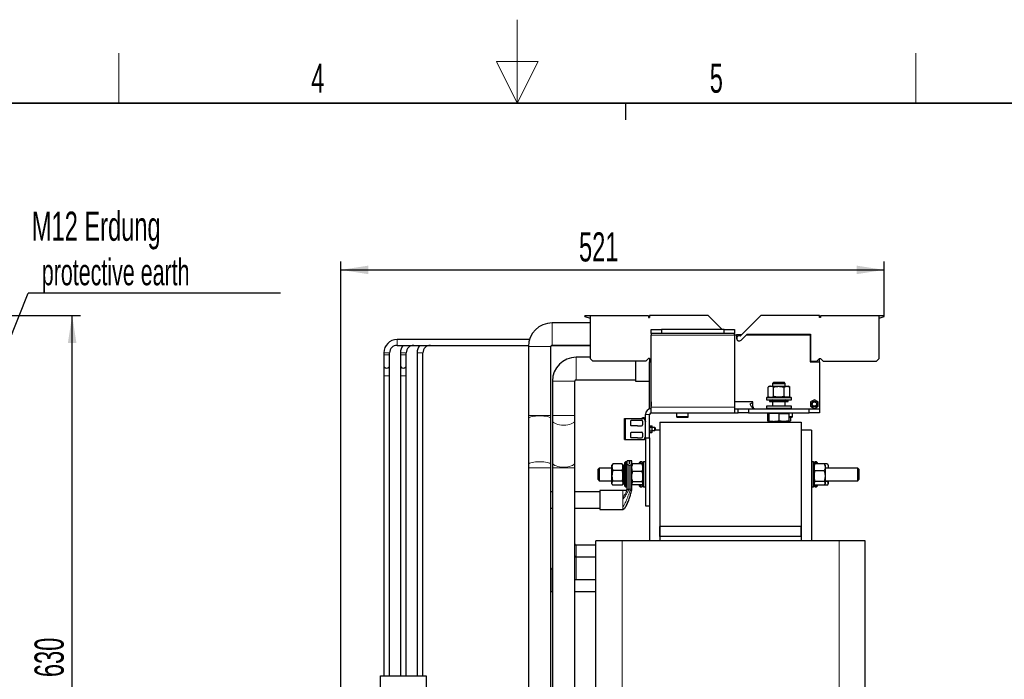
# Model space of a CAD drawing. Header units: millimetres. Extents: x 5 to 418, y 2 to 292.
# Tile 42 of 43: x 157 to 275, y 213 to 292. Entities that reach past the tile are written whole.
import ezdxf

# ---------------------------------------------------------------- set-up
doc = ezdxf.new("R2010")
doc.units = ezdxf.units.MM
doc.layers.add('SLD-0', color=7, linetype='Continuous')
doc.styles.add('SLDTEXTSTYLE0', font='TXT', dxfattribs={"width": 0.605})
doc.dimstyles.new('SLDDIMSTYLE0', dxfattribs={"dimtxt": 3.5, "dimasz": 3.302, "dimexe": 0, "dimexo": 0.0625, "dimgap": 0.875, "dimtad": 1, "dimlfac": 8, "dimrnd": 1e-09, "dimzin": 12, "dimdsep": 46, "dimtxsty": 'SLDTEXTSTYLE0', "dimsah": 1, "dimcen": 0.09, "dimadec": 0, "dimazin": 3, "dimtfac": 1, "dimtofl": 0, "dimtmove": 0, "dimatfit": 3, "dimfxl": 1, "dimfrac": 2, "dimtolj": 1, "dimtzin": 12, "dimarcsym": 0})
doc.dimstyles.new('SLDDIMSTYLE1', dxfattribs={"dimtxt": 3.5, "dimasz": 3.302, "dimexe": 0, "dimexo": 0.0625, "dimgap": 0.875, "dimtad": 1, "dimdec": 0, "dimlfac": 8, "dimrnd": 1e-09, "dimzin": 12, "dimdsep": 46, "dimtxsty": 'SLDTEXTSTYLE0', "dimsah": 1, "dimcen": 0.09, "dimadec": 0, "dimazin": 3, "dimtfac": 1, "dimtofl": 0, "dimtmove": 0, "dimatfit": 3, "dimfxl": 1, "dimfrac": 2, "dimtolj": 1, "dimtzin": 12, "dimarcsym": 0})
doc.dimstyles.new('SLDDIMSTYLE2', dxfattribs={"dimtxt": 0.18, "dimasz": 3.302, "dimexe": 0, "dimexo": 0.0625, "dimgap": 0, "dimtad": 0, "dimtih": 1, "dimtoh": 1, "dimdec": 0, "dimrnd": 1e-09, "dimzin": 0, "dimdsep": 46, "dimtxsty": 'Standard', "dimsah": 1, "dimcen": 0.09, "dimadec": 0, "dimazin": 0, "dimtfac": 3.302, "dimtdec": 0, "dimtofl": 0, "dimtmove": 0, "dimatfit": 3, "dimfxl": 1, "dimfrac": 2, "dimtolj": 1, "dimtzin": 0, "dimarcsym": 0})

# ---------------------------------------------------------------- blocks, each defined once
blk = doc.blocks.new('_D_2')
at = {"layer": 'SLD-0', "color": 7}
for p, q in [((150.93, 257.06), (164.66, 257.06)), ((163.66, 178.37), (163.66, 257.06)), ((151.01, 178.37), (164.66, 178.37))]:
    blk.add_line(p, q, dxfattribs=at)
for points in [[(163.66, 257.06), (163.15, 253.75), (164.17, 253.75)], [(163.66, 178.37), (164.17, 181.67), (163.15, 181.67)]]:
    blk.add_solid(points, dxfattribs=at)
at = {"layer": 'SLD-0', "color": 7, "insert": (159.15, 213.7), "char_height": 3.5, "attachment_point": 1, "rotation": 90, "style": 'SLDTEXTSTYLE0'}
blk.add_mtext('630', dxfattribs=at)
blk = doc.blocks.new('SW_NOTE_0_1')
at = {"layer": 'SLD-0', "color": 0}
blk.add_line((30.24, 0), (0, 0), dxfattribs=at)
at = {"layer": 'SLD-0', "color": 0, "attachment_point": 1, "style": 'SLDTEXTSTYLE0'}
for s, insert, char_height in [('M12 Erdung', (0.46, 9.78), 3.5), ('protective earth', (1.65, 4.12), 3.175)]:
    blk.add_mtext(s, dxfattribs=dict(at, insert=insert, char_height=char_height))
blk = doc.blocks.new('_D_5')
at = {"layer": 'SLD-0', "color": 7}
for p, q in [((195.85, 188.99), (195.85, 263.51)), ((260.98, 256.99), (260.98, 263.51)), ((195.85, 262.51), (260.98, 262.51))]:
    blk.add_line(p, q, dxfattribs=at)
for points in [[(195.85, 262.51), (199.15, 262), (199.15, 263.02)], [(260.98, 262.51), (257.67, 263.02), (257.67, 262)]]:
    blk.add_solid(points, dxfattribs=at)
at = {"layer": 'SLD-0', "color": 7, "insert": (224.4, 267.02), "char_height": 3.5, "attachment_point": 1, "style": 'SLDTEXTSTYLE0'}
blk.add_mtext('521', dxfattribs=at)

msp = doc.modelspace()

# ---------------------------------------------------------------- linework, layer by layer
at = {"color": 7, "linetype": 'Continuous', "lineweight": 25}
for p, q in [((225.7258, 256.1594), (221.182, 256.1594)), ((225.1008, 256.905), (225.1008, 256.9876)), ((225.7258, 256.9876), (225.1008, 256.9876)), ((225.1008, 256.905), (225.7258, 256.7376)), ((225.7258, 256.9938), (225.7258, 251.8813)), ((232.7258, 256.9938), (225.7258, 256.9938)), ((232.7258, 256.9938), (232.7258, 256.8063)), ((232.7258, 256.8063), (232.8508, 256.8063)), ((232.8508, 257.0563), (232.8508, 256.8063)), ((239.876, 257.0563), (232.8508, 257.0563)), ((241.5667, 255.3657), (239.876, 257.0563)), ((246.2005, 257.0563), (243.7965, 254.6523)), ((253.2258, 257.0563), (246.2005, 257.0563)), ((253.2258, 256.8063), (253.2258, 257.0563)), ((253.3508, 256.8063), (253.2258, 256.8063)), ((253.3508, 256.9938), (253.3508, 256.8063)), ((260.3508, 256.9938), (253.3508, 256.9938)), ((260.3508, 251.8813), (260.3508, 256.9938)), ((260.9758, 256.9876), (260.3508, 256.9876)), ((260.3508, 256.7376), (260.9758, 256.905)), ((260.9758, 256.905), (260.9758, 256.9876)), ((233.0383, 254.8657), (233.0383, 255.3657)), ((233.0383, 255.3657), (234.2883, 255.3657)), ((234.2883, 254.8657), (233.0383, 254.8657)), ((233.0383, 254.8657), (233.0383, 254.6782)), ((234.2883, 255.3657), (234.2883, 254.8657)), ((241.7883, 255.3657), (234.2883, 255.3657)), ((241.7883, 254.8657), (234.2883, 254.8657)), ((241.7883, 254.8657), (241.7883, 255.3657)), ((241.7883, 255.3657), (243.0383, 255.3657)), ((243.0383, 254.8657), (241.7883, 254.8657)), ((243.0383, 255.3657), (243.0383, 254.8657)), ((243.0383, 254.6782), (243.0383, 254.8657)), ((218.4683, 254.1657), (202.6008, 254.1657)), ((233.0383, 246.0532), (233.0383, 254.6782)), ((243.0383, 254.7407), (243.2883, 254.7407)), ((243.0383, 254.6782), (243.0383, 246.0532)), ((243.2883, 254.7407), (243.2883, 254.3063)), ((243.8849, 254.7407), (243.2883, 254.7407)), ((243.7081, 254.6157), (243.6008, 254.6157)), ((243.8195, 254.0875), (244.5383, 254.8063)), ((243.8217, 254.0853), (244.4771, 254.7407)), ((244.1633, 254.4313), (244.1633, 254.4269)), ((244.4771, 254.7407), (252.082, 254.7407)), ((244.5383, 254.8063), (252.1508, 254.8063)), ((246.0383, 254.8063), (246.0383, 254.7407)), ((248.0383, 254.7407), (248.0383, 254.8063)), ((252.082, 254.7407), (252.082, 251.5032)), ((252.0883, 254.7407), (252.082, 254.7407)), ((252.0883, 254.7407), (252.1508, 254.6782)), ((252.1508, 254.8063), (252.1508, 251.5688)), ((201.0008, 252.5657), (201.0008, 252.3282)), ((201.7008, 252.3282), (201.7008, 252.5657)), ((202.6008, 253.4657), (218.3422, 253.4657)), ((203.0008, 252.5657), (203.0008, 252.3282)), ((203.7008, 252.3282), (203.7008, 252.5657)), ((205.0008, 252.5657), (205.0008, 213.8657)), ((205.7008, 213.8657), (205.7008, 252.5657)), ((218.3383, 253.3157), (218.3383, 245.0532)), ((221.0258, 245.0532), (221.0258, 253.3157)), ((221.1383, 253.4657), (225.7258, 253.4657)), ((221.182, 253.4719), (225.7258, 253.4719)), ((201.0008, 252.3282), (201.0008, 251.0782)), ((201.7008, 251.0782), (201.7008, 252.3282)), ((203.0008, 252.3282), (203.0008, 251.0782)), ((203.7008, 251.0782), (203.7008, 252.3282)), ((225.7258, 252.0344), (224.057, 252.0344)), ((226.0383, 251.5688), (225.7258, 251.8813)), ((232.4133, 251.5688), (226.0383, 251.5688)), ((231.1633, 251.5688), (231.1633, 250.6907)), ((232.7258, 251.8813), (232.4133, 251.5688)), ((232.8508, 251.8813), (232.7258, 251.8813)), ((233.0383, 251.6938), (232.8508, 251.8813)), ((232.8508, 251.8813), (232.8508, 251.5032)), ((232.8508, 245.8657), (232.8508, 251.5032)), ((232.8508, 251.5032), (233.0383, 251.5032)), ((252.082, 251.5032), (253.2258, 251.5032)), ((252.1508, 251.5688), (252.9133, 251.5688)), ((252.9133, 251.5688), (253.2258, 251.8813)), ((253.2258, 251.8813), (253.3508, 251.8813)), ((253.2258, 251.5032), (253.2258, 251.8813)), ((253.2258, 251.5032), (253.2258, 245.8657)), ((253.3508, 251.8813), (253.6633, 251.5688)), ((253.6633, 251.5688), (260.0383, 251.5688)), ((260.0383, 251.5688), (260.3508, 251.8813)), ((201.0008, 251.0782), (201.0008, 249.8282)), ((201.7008, 249.8282), (201.7008, 251.0782)), ((203.0008, 251.0782), (203.0008, 249.8282)), ((203.7008, 249.8282), (203.7008, 251.0782)), ((231.1633, 250.6907), (231.1633, 249.1907)), ((201.0008, 249.8282), (201.0008, 213.8657)), ((201.7008, 213.8657), (201.7008, 249.8282)), ((203.0008, 249.8282), (203.0008, 213.8657)), ((203.7008, 213.8657), (203.7008, 249.8282)), ((221.2133, 249.1907), (221.2133, 245.0532)), ((223.9008, 245.0532), (223.9008, 249.1907)), ((224.057, 249.3469), (231.1633, 249.3469)), ((231.1633, 249.1907), (232.8508, 249.1907)), ((247.735, 249.0407), (247.6008, 248.9065)), ((247.735, 249.0407), (248.8841, 249.0407)), ((248.8841, 249.0407), (248.9666, 249.0407)), ((249.1008, 248.9065), (248.9666, 249.0407)), ((247.2258, 248.5532), (247.0517, 248.4527)), ((247.0517, 247.3412), (247.0517, 248.4527)), ((247.2258, 248.5532), (247.3765, 248.5532)), ((247.3765, 248.5532), (248.3508, 248.5532)), ((247.6008, 248.9065), (247.6008, 248.5532)), ((247.6008, 248.9065), (249.0003, 248.9065)), ((247.7013, 247.3412), (247.7013, 248.4527)), ((248.3508, 248.5532), (249.3251, 248.5532)), ((249.0003, 248.9065), (249.1008, 248.9065)), ((249.0003, 247.3412), (249.0003, 248.4527)), ((249.1008, 248.5532), (249.1008, 248.9065)), ((249.3251, 248.5532), (249.4758, 248.5532)), ((249.6498, 248.4527), (249.4758, 248.5532)), ((249.6498, 247.3412), (249.6498, 248.4527)), ((233.0383, 246.6916), (233.0289, 246.6862)), ((233.0289, 246.6862), (233.0289, 246.1702)), ((245.2477, 246.6782), (243.0383, 246.6782)), ((245.1758, 246.6782), (245.1758, 246.5958)), ((245.2477, 246.1157), (245.2477, 246.6782)), ((246.9289, 247.2407), (246.8508, 247.1626)), ((246.8508, 247.1626), (246.8508, 246.9282)), ((249.8508, 247.1626), (246.8508, 247.1626)), ((246.8508, 246.9282), (249.8508, 246.9282)), ((246.9289, 247.2407), (249.7727, 247.2407)), ((247.0517, 247.3412), (247.2258, 247.2407)), ((247.5383, 246.9282), (247.2258, 246.8532)), ((247.2258, 246.8532), (247.2258, 246.7157)), ((249.4758, 246.8532), (247.2258, 246.8532)), ((247.2258, 246.7157), (249.4758, 246.7157)), ((247.6008, 246.7157), (247.6008, 246.1782)), ((249.1008, 246.1782), (249.1008, 246.7157)), ((249.4758, 246.8532), (249.1633, 246.9282)), ((249.4758, 247.2407), (249.6498, 247.3412)), ((249.4758, 246.7157), (249.4758, 246.8532)), ((249.8508, 247.1626), (249.7727, 247.2407)), ((249.8508, 246.9282), (249.8508, 247.1626)), ((252.6008, 246.9442), (252.1539, 246.6862)), ((252.1539, 246.6862), (252.1539, 246.1702)), ((253.0477, 246.6862), (252.6008, 246.9442)), ((253.0477, 246.1702), (253.0477, 246.6862)), ((233.0383, 245.8657), (232.8508, 245.8657)), ((233.0289, 246.1702), (233.0383, 246.1648)), ((233.0383, 245.3657), (233.0383, 246.0532)), ((243.0383, 246.0532), (243.0383, 245.3657)), ((243.0383, 245.8657), (243.4758, 245.8657)), ((243.4758, 245.3657), (243.4758, 245.8657)), ((243.4758, 245.8657), (244.7258, 245.8657)), ((244.7258, 245.8657), (244.7258, 245.3657)), ((244.7258, 245.8657), (251.9758, 245.8657)), ((244.9133, 246.4494), (245.1541, 246.5618)), ((244.9133, 246.4494), (244.9133, 246.3619)), ((245.2901, 245.8657), (245.1134, 246.0618)), ((246.8508, 246.1782), (246.8508, 245.9438)), ((249.8508, 246.1782), (246.8508, 246.1782)), ((246.8508, 245.9438), (246.9289, 245.8657)), ((246.8508, 245.9438), (249.8508, 245.9438)), ((249.7727, 245.8657), (249.8508, 245.9438)), ((249.8508, 245.9438), (249.8508, 246.1782)), ((251.9758, 245.3657), (251.9758, 245.8657)), ((251.9758, 245.8657), (253.2258, 245.8657)), ((252.1539, 246.1702), (252.6008, 245.9122)), ((252.6008, 245.9122), (253.0477, 246.1702)), ((253.2258, 245.8657), (253.2258, 245.3657)), ((218.3383, 245.0532), (218.3383, 244.6789)), ((218.3383, 244.6789), (218.3383, 239.1775)), ((221.0258, 244.6789), (221.0258, 245.0532)), ((221.0258, 239.1775), (221.0258, 244.6789)), ((221.2133, 245.0532), (221.2133, 244.4456)), ((221.2133, 244.4456), (221.2133, 239.4107)), ((223.9008, 244.4456), (223.9008, 245.0532)), ((223.9008, 239.4107), (223.9008, 244.4456)), ((229.832, 242.1745), (229.832, 244.687)), ((229.832, 244.687), (229.957, 244.687)), ((229.957, 244.687), (232.2289, 244.687)), ((230.5508, 244.4182), (230.5508, 244.1495)), ((230.5967, 244.4182), (230.5508, 244.4182)), ((230.6289, 244.4401), (230.6144, 244.4255)), ((231.4133, 244.4401), (230.6289, 244.4401)), ((231.4133, 244.4838), (231.4133, 244.4401)), ((231.4133, 244.4838), (231.9008, 244.4838)), ((231.9258, 244.687), (231.9258, 244.7432)), ((232.0258, 244.3588), (232.0258, 243.9401)), ((232.0963, 244.8182), (232.2258, 244.8182)), ((232.2258, 244.8182), (232.2258, 244.687)), ((232.3508, 244.312), (232.2289, 244.687)), ((232.3508, 242.3657), (232.3508, 245.1782)), ((232.8508, 242.3657), (232.8508, 245.1782)), ((233.0383, 245.3657), (243.0383, 245.3657)), ((234.1008, 244.2407), (234.1008, 231.7407)), ((234.1008, 244.2407), (251.0133, 244.2407)), ((236.0977, 245.3657), (236.0977, 244.9182)), ((236.1602, 244.8557), (237.4164, 244.8557)), ((237.4789, 244.9182), (237.4789, 245.3657)), ((243.0383, 245.3657), (243.4758, 245.3657)), ((244.7258, 245.3657), (243.4758, 245.3657)), ((244.7258, 245.3657), (251.9758, 245.3657)), ((246.9796, 245.2907), (246.9796, 244.42)), ((247.1633, 245.2907), (246.9796, 245.2907)), ((246.9796, 244.42), (247.1633, 244.3532)), ((247.1633, 245.2907), (247.1633, 244.42)), ((248.3508, 245.2907), (247.1633, 245.2907)), ((247.1633, 244.3532), (247.1633, 244.42)), ((247.1633, 244.3532), (247.757, 244.3532)), ((247.3114, 245.3657), (247.2681, 245.2907)), ((247.757, 244.3532), (248.9445, 244.3532)), ((248.3508, 245.2907), (248.3508, 244.42)), ((248.3508, 245.2907), (249.5383, 245.2907)), ((248.9445, 244.3532), (248.3508, 244.42)), ((249.5383, 244.42), (248.9445, 244.3532)), ((248.9445, 244.3532), (249.5383, 244.3532)), ((249.4335, 245.2907), (249.3902, 245.3657)), ((249.5383, 245.2907), (249.5383, 244.42)), ((249.5383, 244.8557), (249.9164, 244.8557)), ((249.5383, 244.3532), (249.722, 244.42)), ((249.5383, 244.3842), (249.722, 244.42)), ((249.5383, 244.42), (249.5383, 244.3532)), ((249.722, 244.8557), (249.722, 244.42)), ((249.9789, 244.9182), (249.9789, 245.3657)), ((251.0133, 244.2407), (251.0133, 231.7407)), ((253.2258, 245.3657), (251.9758, 245.3657)), ((230.5508, 244.1495), (230.5508, 243.8807)), ((230.5508, 243.8807), (230.5967, 243.8807)), ((230.6144, 243.8734), (230.6289, 243.8588)), ((230.6289, 243.8588), (231.4133, 243.8588)), ((231.4133, 243.8588), (231.4133, 243.8151)), ((231.4133, 243.8151), (231.9008, 243.8151)), ((232.8801, 243.8276), (232.8508, 243.7182)), ((232.8508, 243.1432), (232.8801, 243.0338)), ((232.8801, 243.631), (232.8801, 243.8276)), ((232.8801, 243.8276), (233.1215, 243.8276)), ((232.8801, 243.2341), (232.8801, 243.631)), ((233.1215, 243.631), (232.8801, 243.631)), ((232.8801, 243.2341), (233.1215, 243.2341)), ((232.8801, 243.0338), (232.8801, 243.2341)), ((233.1508, 243.7182), (233.1215, 243.8276)), ((233.1215, 243.8276), (233.1215, 243.631)), ((233.1215, 243.631), (233.1215, 243.2341)), ((233.1215, 243.2341), (233.1215, 243.0338)), ((233.1215, 243.0338), (233.1508, 243.1432)), ((233.1508, 243.4322), (233.1508, 243.7182)), ((233.4875, 243.6182), (233.1508, 243.6182)), ((233.1508, 243.1432), (233.1508, 243.4322)), ((233.1508, 243.2432), (233.4875, 243.2432)), ((233.5258, 243.5799), (233.4875, 243.6182)), ((233.4875, 243.2432), (233.4875, 243.6182)), ((233.4875, 243.2432), (233.5258, 243.2815)), ((233.5258, 243.5799), (233.5258, 243.2815)), ((234.1008, 243.3032), (233.5258, 243.3032)), ((234.1008, 243.3032), (234.1008, 230.0532)), ((252.2633, 243.3032), (251.0133, 243.3032)), ((251.0133, 243.3032), (251.0133, 230.0532)), ((252.2633, 243.3032), (252.2633, 230.0532)), ((229.832, 242.1745), (229.957, 242.1745)), ((229.957, 242.1745), (232.2289, 242.1745)), ((230.5508, 242.9807), (230.5508, 242.712)), ((230.5967, 242.9807), (230.5508, 242.9807)), ((230.5508, 242.712), (230.5508, 242.4432)), ((230.5508, 242.4432), (230.5967, 242.4432)), ((230.6289, 243.0026), (230.6144, 242.988)), ((230.6144, 242.4359), (230.6289, 242.4213)), ((231.4133, 243.0026), (230.6289, 243.0026)), ((230.6289, 242.4213), (231.4133, 242.4213)), ((231.4133, 243.0463), (231.4133, 243.0026)), ((231.4133, 243.0463), (231.9008, 243.0463)), ((231.4133, 242.4213), (231.4133, 242.3776)), ((231.4133, 242.3776), (231.9008, 242.3776)), ((232.0258, 242.9213), (232.0258, 242.5026)), ((232.2289, 242.1745), (232.3508, 242.5495)), ((232.3508, 242.3657), (232.8508, 242.3657)), ((232.3508, 242.3657), (232.3508, 234.2407)), ((232.8508, 242.3657), (232.8508, 234.2407)), ((232.8801, 243.0338), (233.1215, 243.0338)), ((230.4564, 239.6157), (230.1883, 239.6157)), ((230.1883, 239.2257), (230.1883, 239.6157)), ((230.4564, 239.2757), (230.4564, 239.6157)), ((230.7258, 239.6157), (230.4577, 239.6157)), ((230.4577, 239.6157), (230.4577, 239.2757)), ((230.7258, 239.2257), (230.7258, 239.6157)), ((218.3383, 239.1775), (218.3383, 238.8032)), ((218.3383, 238.8032), (218.3383, 195.9282)), ((221.0258, 238.8032), (221.0258, 239.1775)), ((221.0258, 195.9282), (221.0258, 238.8032)), ((221.2133, 239.4107), (221.2133, 238.8032)), ((221.2133, 238.8032), (221.2133, 197.3657)), ((223.9008, 238.8032), (223.9008, 239.4107)), ((223.9008, 197.3657), (223.9008, 238.8032)), ((226.807, 238.7407), (226.682, 238.6157)), ((226.682, 237.9907), (226.682, 238.6157)), ((228.3508, 238.7407), (226.807, 238.7407)), ((226.807, 238.7407), (226.807, 237.9907)), ((228.3961, 239.1941), (228.3508, 239.1157)), ((228.3508, 238.8597), (228.3508, 239.1157)), ((228.3508, 237.8065), (228.3508, 238.8597)), ((228.4513, 239.2722), (228.3992, 239.1923)), ((229.5628, 239.2722), (228.4513, 239.2722)), ((229.5628, 238.4472), (228.4513, 238.4472)), ((229.6157, 239.1923), (229.5628, 239.2722)), ((229.6633, 239.1157), (229.6182, 239.1938)), ((229.7383, 239.1157), (229.6633, 238.8032)), ((229.6633, 239.1157), (229.6633, 238.8597)), ((229.6633, 238.8597), (229.6633, 237.8065)), ((229.8758, 239.1157), (229.7383, 239.1157)), ((229.7383, 239.1157), (229.7383, 239.0332)), ((229.7383, 239.0332), (229.7383, 236.8657)), ((229.9539, 239.4907), (229.8758, 239.4126)), ((229.8758, 237.3414), (229.8758, 239.4126)), ((230.1883, 239.4907), (229.9539, 239.4907)), ((229.9539, 239.4907), (229.9539, 237.3058)), ((230.1883, 238.3901), (230.1883, 239.2257)), ((230.1883, 237.5912), (230.1883, 238.3901)), ((230.3674, 239.1124), (230.5466, 239.1124)), ((230.4577, 239.2757), (230.4564, 239.2757)), ((231.5628, 239.2539), (230.7258, 239.2539)), ((230.7258, 236.2407), (230.7258, 239.2257)), ((230.7527, 239.1624), (230.7258, 239.1157)), ((231.9378, 239.2517), (230.8263, 239.2517)), ((231.9378, 238.3511), (230.8263, 238.3511)), ((231.7414, 239.4907), (231.6633, 239.4126)), ((231.6633, 239.2517), (231.6633, 239.4126)), ((231.9758, 239.4907), (231.7414, 239.4907)), ((231.7414, 239.4907), (231.7414, 239.2517)), ((231.9758, 239.2234), (231.9758, 239.4907)), ((232.0383, 239.3032), (231.9758, 239.3032)), ((232.0383, 239.1157), (232.0116, 239.1619)), ((232.1164, 239.4907), (232.0383, 239.4126)), ((232.0383, 236.5688), (232.0383, 239.4126)), ((232.3508, 239.4907), (232.1164, 239.4907)), ((232.1164, 239.4907), (232.1164, 236.4907)), ((252.4977, 239.4907), (252.2633, 239.4907)), ((252.5758, 239.4126), (252.4977, 239.4907)), ((252.4977, 236.4907), (252.4977, 239.4907)), ((252.5758, 239.4126), (252.5758, 236.5688)), ((252.6383, 239.3032), (252.5758, 239.3032)), ((252.6169, 239.1868), (252.5758, 239.1157)), ((252.6189, 239.1857), (252.6763, 239.2688)), ((252.8727, 239.4907), (252.6383, 239.4907)), ((252.6383, 239.4907), (252.6383, 239.2275)), ((253.7878, 239.2688), (252.6763, 239.2688)), ((253.7878, 238.4288), (252.6763, 238.4288)), ((252.9508, 239.4126), (252.8727, 239.4907)), ((252.8727, 239.2688), (252.8727, 239.4907)), ((252.9508, 239.4126), (252.9508, 239.2688)), ((253.7878, 239.2688), (253.8443, 239.1857)), ((254.1628, 239.2688), (253.7878, 239.2688)), ((253.8883, 239.1157), (253.847, 239.1872)), ((253.8883, 239.1157), (253.8883, 238.8488)), ((253.8883, 238.8488), (253.8883, 237.7897)), ((257.807, 238.7407), (253.8883, 238.7407)), ((254.1628, 239.2688), (254.2193, 239.1857)), ((254.2633, 239.1157), (254.222, 239.1872)), ((254.2633, 239.1157), (254.2633, 238.8488)), ((254.2633, 238.8488), (254.2633, 238.7407)), ((257.932, 238.6157), (257.807, 238.7407)), ((257.807, 237.9907), (257.807, 238.7407)), ((257.932, 238.6157), (257.932, 237.9907)), ((226.682, 237.3657), (226.682, 237.9907)), ((226.682, 237.3657), (226.807, 237.2407)), ((226.807, 237.9907), (226.807, 237.2407)), ((226.807, 237.2407), (228.3508, 237.2407)), ((228.3508, 236.9375), (228.3508, 237.8065)), ((229.5628, 237.1657), (228.4513, 237.1657)), ((229.6633, 237.8065), (229.6633, 236.9375)), ((229.6633, 237.1782), (229.7383, 236.8657)), ((229.8758, 236.5688), (229.8758, 237.3414)), ((229.9539, 237.3058), (229.9539, 236.4907)), ((230.1883, 236.2407), (230.1883, 237.5912)), ((253.8883, 237.7897), (253.8883, 236.9316)), ((253.8883, 237.2407), (257.807, 237.2407)), ((254.187, 237.2407), (254.1628, 237.1506)), ((254.2633, 237.2407), (254.2633, 236.9316)), ((257.807, 237.2407), (257.807, 237.9907)), ((257.807, 237.2407), (257.932, 237.3657)), ((257.932, 237.9907), (257.932, 237.3657)), ((229.6383, 236.0532), (226.8883, 236.0532)), ((226.8883, 236.0532), (226.8883, 233.8032)), ((228.3508, 236.8657), (228.3508, 236.9375)), ((228.3508, 236.8657), (228.3961, 236.7873)), ((229.5628, 236.7092), (228.4513, 236.7092)), ((229.6182, 236.7876), (229.6633, 236.8657)), ((229.6633, 236.9375), (229.6633, 236.8657)), ((229.7383, 236.8657), (229.8758, 236.8657)), ((229.8758, 236.5688), (229.9539, 236.4907)), ((229.9539, 236.4907), (230.1883, 236.4907)), ((230.7258, 236.8657), (230.7527, 236.819)), ((231.5628, 236.7274), (230.7258, 236.7274)), ((231.9378, 237.0901), (230.8263, 237.0901)), ((231.9378, 236.7296), (230.8263, 236.7296)), ((231.6633, 236.5688), (231.6633, 236.7296)), ((231.6633, 236.5688), (231.7414, 236.4907)), ((231.7414, 236.7296), (231.7414, 236.4907)), ((231.7414, 236.4907), (231.9758, 236.4907)), ((231.9758, 236.4907), (231.9758, 236.7633)), ((231.9758, 236.6782), (232.0383, 236.6782)), ((232.0116, 236.8195), (232.0383, 236.8657)), ((232.0383, 236.5688), (232.1164, 236.4907)), ((232.1164, 236.4907), (232.3508, 236.4907)), ((252.2633, 236.4907), (252.4977, 236.4907)), ((252.4977, 236.4907), (252.5758, 236.5688)), ((252.5758, 236.8657), (252.6169, 236.7945)), ((252.5758, 236.6782), (252.6383, 236.6782)), ((252.6189, 236.7957), (252.6763, 236.7125)), ((252.6383, 236.7496), (252.6383, 236.4907)), ((252.6383, 236.4907), (252.8727, 236.4907)), ((253.7878, 237.1506), (252.6763, 237.1506)), ((253.7878, 236.7125), (252.6763, 236.7125)), ((252.8727, 236.4907), (252.8727, 236.7125)), ((252.8727, 236.4907), (252.9508, 236.5688)), ((252.9508, 236.7125), (252.9508, 236.5688)), ((254.1628, 236.7125), (253.7878, 236.7125)), ((253.847, 236.7942), (253.8883, 236.8657)), ((254.1628, 237.1506), (253.8883, 237.1506)), ((253.8883, 236.9316), (253.8883, 236.8657)), ((254.222, 236.7942), (254.2633, 236.8657)), ((254.2633, 236.9316), (254.2633, 236.8657)), ((221.2133, 235.9126), (221.0258, 235.9126)), ((226.8883, 235.9126), (223.9008, 235.9126)), ((221.0258, 233.9438), (221.2133, 233.9438)), ((223.9008, 233.9438), (226.8883, 233.9438)), ((226.8883, 233.8032), (229.6383, 233.8032)), ((232.3508, 234.2407), (232.8508, 234.2407)), ((232.8508, 234.2407), (232.8508, 230.0532)), ((234.1008, 230.5532), (234.1008, 231.7407)), ((251.0133, 231.7407), (234.1008, 231.7407)), ((251.0133, 230.5532), (251.0133, 231.7407)), ((251.0133, 230.5532), (234.1008, 230.5532)), ((234.1008, 230.5532), (234.1008, 230.0532)), ((251.0133, 230.5532), (251.0133, 230.0532)), ((226.432, 229.5219), (224.057, 229.5219)), ((226.432, 197.6433), (226.432, 230.0532)), ((229.557, 230.0532), (226.432, 230.0532)), ((255.557, 230.0532), (229.557, 230.0532)), ((258.682, 230.0532), (255.557, 230.0532)), ((258.682, 192.5532), (258.682, 230.0532)), ((226.432, 228.0844), (224.057, 228.0844)), ((221.2133, 226.6469), (221.182, 226.6469)), ((223.9008, 225.4012), (224.057, 225.3969)), ((224.057, 225.3969), (226.432, 225.3969)), ((221.0258, 223.9637), (221.182, 223.9594)), ((221.182, 223.9594), (221.2133, 223.9594)), ((223.9008, 223.9594), (226.432, 223.9594)), ((200.6008, 213.8657), (206.1008, 213.8657)), ((200.6008, 211.8282), (200.6008, 213.8657)), ((206.1008, 213.8657), (206.1008, 211.8282))]:
    msp.add_line(p, q, dxfattribs=at)
at = {"color": 7, "linetype": 'Continuous', "lineweight": 18}
for p, q in [((221.182, 256.1594), (221.182, 253.4719)), ((202.6008, 254.1657), (202.6008, 253.4657)), ((233.0383, 254.6782), (243.0383, 254.6782)), ((201.0008, 252.5657), (201.7008, 252.5657)), ((203.0008, 252.5657), (203.7008, 252.5657)), ((205.0008, 252.5657), (205.7008, 252.5657)), ((218.3383, 253.3157), (221.0258, 253.3157)), ((201.0008, 252.3282), (201.7008, 252.3282)), ((203.0008, 252.3282), (203.7008, 252.3282)), ((224.057, 252.0344), (224.057, 249.3469)), ((201.0008, 249.8282), (201.7008, 249.8282)), ((203.0008, 249.8282), (203.7008, 249.8282)), ((221.2133, 249.1907), (223.9008, 249.1907)), ((233.0383, 246.0532), (243.0383, 246.0532)), ((218.3383, 245.0532), (221.0258, 245.0532)), ((221.2133, 245.0532), (223.9008, 245.0532)), ((229.957, 242.1745), (229.957, 244.687)), ((232.8508, 245.1782), (232.3508, 245.1782)), ((236.0977, 244.9182), (237.4789, 244.9182)), ((249.5383, 244.9182), (249.9789, 244.9182)), ((218.3383, 238.8032), (221.0258, 238.8032)), ((221.2133, 238.8032), (223.9008, 238.8032)), ((230.3674, 236.2407), (230.3674, 239.1124)), ((230.5466, 239.1124), (230.5466, 236.2407)), ((229.6383, 236.0446), (229.6383, 236.0532)), ((230.3674, 236.2407), (230.5466, 236.2407)), ((229.6383, 234.9282), (229.6383, 235.2035)), ((229.6383, 234.018), (229.6383, 234.3399)), ((229.6383, 233.8032), (229.6383, 233.8054)), ((224.057, 228.0844), (224.057, 229.5219)), ((229.557, 192.5532), (229.557, 230.0532)), ((255.557, 192.5532), (255.557, 230.0532)), ((224.057, 225.3969), (224.057, 228.0844)), ((221.182, 223.9594), (221.182, 226.6469))]:
    msp.add_line(p, q, dxfattribs=at)
at = {"color": 7, "linetype": 'Continuous', "lineweight": 18, "flags": 128}
for points in [[(218.3383, 244.6789), (218.344, 244.7098), (218.3896, 244.7707), (218.4792, 244.8284), (218.6097, 244.881), (218.7767, 244.9267), (218.9746, 244.964), (219.1966, 244.9916), (219.4351, 245.0085), (219.682, 245.0142), (219.9289, 245.0085), (220.1674, 244.9916), (220.3894, 244.964), (220.5873, 244.9267), (220.7544, 244.881), (220.8849, 244.8284), (220.9745, 244.7707), (221.02, 244.7098), (221.0258, 244.6789)], [(221.2133, 244.4456), (221.219, 244.3954), (221.2646, 244.2967), (221.3542, 244.203), (221.4847, 244.1177), (221.6517, 244.0434), (221.8496, 243.9829), (222.0716, 243.9381), (222.3101, 243.9107), (222.557, 243.9014), (222.8039, 243.9107), (223.0424, 243.9381), (223.2644, 243.9829), (223.4623, 244.0434), (223.6294, 244.1177), (223.7599, 244.203), (223.8495, 244.2967), (223.895, 244.3954), (223.9008, 244.4456)], [(218.3383, 239.1775), (218.344, 239.2084), (218.3896, 239.2692), (218.4792, 239.3269), (218.6097, 239.3795), (218.7767, 239.4253), (218.9746, 239.4626), (219.1966, 239.4901), (219.4351, 239.5071), (219.682, 239.5128), (219.9289, 239.5071), (220.1674, 239.4901), (220.3894, 239.4626), (220.5873, 239.4253), (220.7544, 239.3795), (220.8849, 239.3269), (220.9745, 239.2692), (221.02, 239.2084), (221.0258, 239.1775)], [(221.2133, 239.4107), (221.219, 239.3605), (221.2646, 239.2618), (221.3542, 239.1681), (221.4847, 239.0827), (221.6517, 239.0085), (221.8496, 238.948), (222.0716, 238.9032), (222.3101, 238.8757), (222.557, 238.8665), (222.8039, 238.8757), (223.0424, 238.9032), (223.2644, 238.948), (223.4623, 239.0085), (223.6294, 239.0827), (223.7599, 239.1681), (223.8495, 239.2618), (223.895, 239.3605), (223.9008, 239.4107)]]:
    msp.add_lwpolyline(points, dxfattribs=at)
at = {"color": 7, "linetype": 'Continuous', "lineweight": 25}
for radius in [0.335, 0.2625]:
    msp.add_circle((252.6008, 246.4282), radius, dxfattribs=at)
for centre, radius, start, end in [((221.182, 253.3157), 2.8438, 90, 180), ((202.6008, 252.5657), 1.6, 90, 180), ((243.6008, 254.3063), 0.3125, 180, 315), ((243.6008, 254.3063), 0.3094, 90, 314.999999), ((243.7081, 254.7407), 0.125, 270.000037, 314.999988), ((202.6008, 252.5657), 0.9, 90, 180), ((204.6008, 252.5657), 1.6, 145.771134, 180), ((204.6008, 252.5657), 0.9, 90, 180), ((206.6008, 252.5657), 1.6, 145.771134, 180), ((206.6008, 252.5657), 0.9, 90, 180), ((221.182, 253.3157), 0.1562, 90, 180), ((224.057, 249.1907), 2.8438, 90, 180), ((201.3508, 251.0782), 0.35, 180, 0), ((203.3508, 251.0782), 0.35, 180, 0), ((224.057, 249.1907), 0.1562, 90, 180), ((245.1383, 246.5958), 0.0375, 295.010387, 359.999997), ((233.0383, 245.1782), 0.6875, 90, 180), ((246.0425, 246.8981), 1.25, 205.399327, 221.991821), ((245.4977, 246.1157), 0.25, 180, 270), ((230.5967, 244.4432), 0.025, 270, 315), ((231.9008, 244.3588), 0.125, 0, 90), ((231.9258, 244.9745), 0.2312, 270, 317.493358), ((233.0383, 245.1782), 0.1875, 90, 180), ((236.1602, 244.9182), 0.0625, 180, 270), ((237.4164, 244.9182), 0.0625, 270, 0), ((249.9164, 244.9182), 0.0625, 270, 0), ((230.5967, 243.8557), 0.025, 45, 90), ((231.9008, 243.9401), 0.125, 270, 360), ((230.5967, 243.0057), 0.025, 270, 315), ((230.5967, 242.4182), 0.025, 45, 90), ((231.9008, 242.9213), 0.125, 0, 90), ((231.9008, 242.5026), 0.125, 270, 360), ((224.057, 229.6782), 0.1563, 180, 270), ((224.057, 228.2407), 0.1563, 180, 270), ((221.182, 226.8032), 0.1562, 180, 270)]:
    msp.add_arc(centre, radius, start, end, dxfattribs=at)
for points, knots in [([(247.3765, 248.5532), (247.3688, 248.5531), (247.3105, 248.5522), (247.2006, 248.5302), (247.1017, 248.4787), (247.0517, 248.4527)], [0, 0, 0, 0, 0.07009003, 0.53078443, 1, 1, 1, 1]), ([(247.7013, 248.4527), (247.6485, 248.4808), (247.5421, 248.5375), (247.432, 248.5479), (247.3765, 248.5532)], [0, 0, 0, 0, 0.495457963, 1, 1, 1, 1]), ([(247.7013, 248.4527), (247.7476, 248.4657), (247.9591, 248.5249), (248.179, 248.5408), (248.3508, 248.5532)], [0, 0, 0, 0, 0.21895241, 1, 1, 1, 1]), ([(248.3508, 248.5532), (248.4031, 248.552), (248.6229, 248.5471), (248.8371, 248.4935), (249.0003, 248.4527)], [0, 0, 0, 0, 0.23810182, 1, 1, 1, 1]), ([(249.0003, 248.4527), (249.053, 248.4808), (249.1595, 248.5375), (249.2695, 248.5479), (249.3251, 248.5532)], [0, 0, 0, 0, 0.49545796, 1, 1, 1, 1]), ([(249.3251, 248.5532), (249.3328, 248.5531), (249.391, 248.5522), (249.501, 248.5302), (249.5999, 248.4787), (249.6498, 248.4527)], [0, 0, 0, 0, 0.07009003, 0.53078443, 1, 1, 1, 1]), ([(247.0517, 247.3412), (247.1045, 247.3131), (247.2109, 247.2564), (247.321, 247.246), (247.3765, 247.2407)], [0, 0, 0, 0, 0.495457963, 1, 1, 1, 1]), ([(247.3765, 247.2407), (247.3842, 247.2408), (247.4425, 247.2417), (247.5524, 247.2637), (247.6513, 247.3152), (247.7013, 247.3412)], [0, 0, 0, 0, 0.07009003, 0.53078443, 1, 1, 1, 1]), ([(248.3508, 247.2407), (248.179, 247.2531), (247.9591, 247.269), (247.7476, 247.3282), (247.7013, 247.3412)], [0, 0, 0, 0, 0.78104759, 1, 1, 1, 1]), ([(249.0003, 247.3412), (248.8371, 247.3003), (248.6229, 247.2468), (248.4031, 247.2419), (248.3508, 247.2407)], [0, 0, 0, 0, 0.76189818, 1, 1, 1, 1]), ([(249.3251, 247.2407), (249.3174, 247.2408), (249.2591, 247.2417), (249.1492, 247.2637), (249.0502, 247.3152), (249.0003, 247.3412)], [0, 0, 0, 0, 0.07009003, 0.53078443, 1, 1, 1, 1]), ([(249.6498, 247.3412), (249.5971, 247.3131), (249.4906, 247.2564), (249.3806, 247.246), (249.3251, 247.2407)], [0, 0, 0, 0, 0.49545796, 1, 1, 1, 1]), ([(232.2289, 244.687), (232.2326, 244.6756), (232.2473, 244.6304), (232.2914, 244.4946), (232.3292, 244.3784), (232.3508, 244.312)], [0, 0, 0, 0, 0.12497907, 0.49912801, 1, 1, 1, 1]), ([(246.9796, 244.42), (246.9829, 244.4188), (247.0435, 244.3967), (247.1051, 244.3899), (247.1633, 244.3834)], [0, 0, 0, 0, 0.055728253, 1, 1, 1, 1]), ([(247.1633, 244.42), (247.1691, 244.4188), (247.3648, 244.3779), (247.5639, 244.3653), (247.757, 244.3532)], [0, 0, 0, 0, 0.02987347, 1, 1, 1, 1]), ([(247.757, 244.3532), (247.9068, 244.3606), (248.106, 244.3705), (248.3021, 244.4102), (248.3508, 244.42)], [0, 0, 0, 0, 0.75188159, 1, 1, 1, 1]), ([(232.2289, 242.1745), (232.232, 242.1839), (232.2463, 242.2281), (232.2908, 242.3647), (232.3292, 242.4831), (232.3508, 242.5495)], [0, 0, 0, 0, 0.1071494, 0.49899255, 1, 1, 1, 1]), ([(228.4513, 239.2722), (228.4383, 239.2428), (228.3791, 239.1084), (228.3632, 238.9688), (228.3508, 238.8597)], [0, 0, 0, 0, 0.21895241, 1, 1, 1, 1]), ([(228.3508, 238.8597), (228.3519, 238.8265), (228.3569, 238.6869), (228.4104, 238.5509), (228.4513, 238.4472)], [0, 0, 0, 0, 0.23810182, 1, 1, 1, 1]), ([(228.4513, 238.4472), (228.4232, 238.3432), (228.3665, 238.1331), (228.356, 237.916), (228.3508, 237.8065)], [0, 0, 0, 0, 0.49545796, 1, 1, 1, 1]), ([(229.6633, 238.8597), (229.6509, 238.9688), (229.635, 239.1084), (229.5758, 239.2428), (229.5628, 239.2722)], [0, 0, 0, 0, 0.78104759, 1, 1, 1, 1]), ([(229.5628, 238.4472), (229.6036, 238.5509), (229.6572, 238.6869), (229.6621, 238.8265), (229.6633, 238.8597)], [0, 0, 0, 0, 0.76189818, 1, 1, 1, 1]), ([(229.6633, 237.8065), (229.6632, 237.8217), (229.6622, 237.9367), (229.6403, 238.1535), (229.5888, 238.3487), (229.5628, 238.4472)], [0, 0, 0, 0, 0.07009003, 0.53078443, 1, 1, 1, 1]), ([(230.3674, 239.1124), (230.3498, 239.1135), (230.3145, 239.1156), (230.2668, 239.1315), (230.2268, 239.1551), (230.1952, 239.1877), (230.1907, 239.2123), (230.1883, 239.2257)], [0, 0, 0, 0, 0.17249981, 0.34450024, 0.52875775, 0.74398566, 1, 1, 1, 1]), ([(230.7258, 239.2257), (230.7224, 239.21), (230.7162, 239.1806), (230.673, 239.144), (230.62, 239.1208), (230.5761, 239.1129), (230.5514, 239.1125), (230.5466, 239.1124)], [0, 0, 0, 0, 0.29859717, 0.56233657, 0.75716074, 0.95300764, 1, 1, 1, 1]), ([(230.7258, 238.8014), (230.7259, 238.8121), (230.7268, 238.8929), (230.7488, 239.0453), (230.8003, 239.1825), (230.8263, 239.2517)], [0, 0, 0, 0, 0.07009003, 0.53078443, 1, 1, 1, 1]), ([(230.8263, 238.3511), (230.7982, 238.4242), (230.7415, 238.5718), (230.731, 238.7244), (230.7258, 238.8014)], [0, 0, 0, 0, 0.49545796, 1, 1, 1, 1]), ([(230.7258, 237.7206), (230.7269, 237.7714), (230.7319, 237.9847), (230.7854, 238.1927), (230.8263, 238.3511)], [0, 0, 0, 0, 0.23810182, 1, 1, 1, 1]), ([(230.7539, 239.1617), (230.7546, 239.1638), (230.765, 239.1945), (230.7968, 239.2242), (230.8263, 239.2517)], [0, 0, 0, 0, 0.0705774, 1, 1, 1, 1]), ([(231.9378, 239.2517), (231.9659, 239.1786), (232.0226, 239.031), (232.033, 238.8784), (232.0383, 238.8014)], [0, 0, 0, 0, 0.49545796, 1, 1, 1, 1]), ([(231.9378, 239.2517), (231.9696, 239.2226), (232.002, 239.1929), (232.0111, 239.1623), (232.0112, 239.1617)], [0, 0, 0, 0, 0.98074936, 1, 1, 1, 1]), ([(232.0383, 238.8014), (232.0382, 238.7907), (232.0372, 238.7099), (232.0153, 238.5575), (231.9638, 238.4203), (231.9378, 238.3511)], [0, 0, 0, 0, 0.07009003, 0.53078443, 1, 1, 1, 1]), ([(231.9378, 238.3511), (231.9786, 238.1927), (232.0322, 237.9847), (232.0371, 237.7714), (232.0383, 237.7206)], [0, 0, 0, 0, 0.76189818, 1, 1, 1, 1]), ([(252.5758, 238.8488), (252.5759, 238.8588), (252.5768, 238.9341), (252.5988, 239.0763), (252.6503, 239.2043), (252.6763, 239.2688)], [0, 0, 0, 0, 0.07009003, 0.53078443, 1, 1, 1, 1]), ([(252.6763, 238.4288), (252.6482, 238.497), (252.5915, 238.6347), (252.581, 238.777), (252.5758, 238.8488)], [0, 0, 0, 0, 0.49545796, 1, 1, 1, 1]), ([(252.5758, 237.7897), (252.5769, 237.8412), (252.5819, 238.0574), (252.6354, 238.2682), (252.6763, 238.4288)], [0, 0, 0, 0, 0.23810182, 1, 1, 1, 1]), ([(253.7878, 239.2688), (253.8159, 239.2006), (253.8726, 239.0629), (253.883, 238.9206), (253.8883, 238.8488)], [0, 0, 0, 0, 0.49545796, 1, 1, 1, 1]), ([(253.8883, 238.8488), (253.8882, 238.8388), (253.8872, 238.7634), (253.8653, 238.6213), (253.8138, 238.4933), (253.7878, 238.4288)], [0, 0, 0, 0, 0.07009003, 0.53078443, 1, 1, 1, 1]), ([(253.7878, 238.4288), (253.8286, 238.2682), (253.8822, 238.0574), (253.8871, 237.8412), (253.8883, 237.7897)], [0, 0, 0, 0, 0.76189818, 1, 1, 1, 1]), ([(254.1628, 239.2688), (254.1909, 239.2006), (254.2476, 239.0629), (254.258, 238.9206), (254.2633, 238.8488)], [0, 0, 0, 0, 0.495457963, 1, 1, 1, 1]), ([(254.2633, 238.8488), (254.2633, 238.8388), (254.2633, 238.8026), (254.256, 238.7667), (254.2508, 238.7407)], [0, 0, 0, 0, 0.27532075, 1, 1, 1, 1]), ([(228.3508, 237.8065), (228.3509, 237.7913), (228.3518, 237.6763), (228.3738, 237.4594), (228.4253, 237.2642), (228.4513, 237.1657)], [0, 0, 0, 0, 0.07009003, 0.53078443, 1, 1, 1, 1]), ([(228.3508, 236.9375), (228.3509, 236.9429), (228.3518, 236.9838), (228.3738, 237.0611), (228.4253, 237.1306), (228.4513, 237.1657)], [0, 0, 0, 0, 0.070090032, 0.530784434, 1, 1, 1, 1]), ([(229.5628, 237.1657), (229.5909, 237.2698), (229.6476, 237.4798), (229.658, 237.6969), (229.6633, 237.8065)], [0, 0, 0, 0, 0.49545796, 1, 1, 1, 1]), ([(229.5628, 237.1657), (229.5909, 237.1286), (229.6476, 237.0538), (229.658, 236.9765), (229.6633, 236.9375)], [0, 0, 0, 0, 0.49545796, 1, 1, 1, 1]), ([(230.8263, 237.0901), (230.8133, 237.135), (230.7541, 237.3404), (230.7382, 237.5538), (230.7258, 237.7206)], [0, 0, 0, 0, 0.21895241, 1, 1, 1, 1]), ([(232.0383, 237.7206), (232.0259, 237.5538), (232.01, 237.3404), (231.9508, 237.135), (231.9378, 237.0901)], [0, 0, 0, 0, 0.781047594, 1, 1, 1, 1]), ([(252.6763, 237.1506), (252.6633, 237.1962), (252.6041, 237.4043), (252.5882, 237.6207), (252.5758, 237.7897)], [0, 0, 0, 0, 0.21895241, 1, 1, 1, 1]), ([(253.8883, 237.7897), (253.8759, 237.6207), (253.86, 237.4043), (253.8008, 237.1962), (253.7878, 237.1506)], [0, 0, 0, 0, 0.78104759, 1, 1, 1, 1]), ([(228.4513, 236.7092), (228.4232, 236.7463), (228.3665, 236.8211), (228.356, 236.8984), (228.3508, 236.9375)], [0, 0, 0, 0, 0.49545796, 1, 1, 1, 1]), ([(229.6633, 236.9375), (229.6632, 236.932), (229.6622, 236.8911), (229.6403, 236.8138), (229.5888, 236.7443), (229.5628, 236.7092)], [0, 0, 0, 0, 0.07009003, 0.53078443, 1, 1, 1, 1]), ([(230.1883, 236.2407), (230.1878, 236.2317), (230.1869, 236.2138), (230.1788, 236.1881), (230.1654, 236.1644), (230.1388, 236.1347), (230.0899, 236.1041), (229.984, 236.0688), (229.8299, 236.0528), (229.7022, 236.0527), (229.6383, 236.0526)], [0, 0, 0, 0, 0.04270874, 0.08427783, 0.12638821, 0.17079769, 0.27189128, 0.39476549, 0.69701803, 1, 1, 1, 1]), ([(229.6383, 233.8032), (229.6539, 233.8043), (229.685, 233.8065), (229.7469, 233.8319), (229.8293, 233.8931), (229.9328, 234.0144), (230.0463, 234.196), (230.1598, 234.4222), (230.3007, 234.7516), (230.4498, 235.1696), (230.5646, 235.5489), (230.6341, 235.8038), (230.6728, 235.9597), (230.6995, 236.0743), (230.7125, 236.1438), (230.7178, 236.1722)], [0, 0, 0, 0, 0.019974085, 0.039764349, 0.07490069, 0.133523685, 0.214773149, 0.308094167, 0.402473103, 0.58392752, 0.754422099, 0.842926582, 0.919805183, 0.967246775, 1, 1, 1, 1]), ([(230.7134, 236.1493), (230.7164, 236.165), (230.7223, 236.1948), (230.7247, 236.2259), (230.7258, 236.2407)], [0, 0, 0, 0, 0.52612861, 1, 1, 1, 1]), ([(230.8263, 237.0901), (230.7982, 237.0608), (230.7415, 237.0017), (230.731, 236.9407), (230.7258, 236.9099)], [0, 0, 0, 0, 0.49545796, 1, 1, 1, 1]), ([(230.7258, 236.9099), (230.7259, 236.9056), (230.7268, 236.8732), (230.7488, 236.8122), (230.8003, 236.7573), (230.8263, 236.7296)], [0, 0, 0, 0, 0.07009003, 0.53078443, 1, 1, 1, 1]), ([(232.0383, 236.9099), (232.0382, 236.9141), (232.0372, 236.9465), (232.0153, 237.0075), (231.9638, 237.0624), (231.9378, 237.0901)], [0, 0, 0, 0, 0.07009003, 0.53078443, 1, 1, 1, 1]), ([(231.9378, 236.7296), (231.9696, 236.7588), (232.002, 236.7884), (232.0111, 236.8191), (232.0112, 236.8197)], [0, 0, 0, 0, 0.98074936, 1, 1, 1, 1]), ([(252.6763, 237.1506), (252.6482, 237.1151), (252.5915, 237.0433), (252.581, 236.969), (252.5758, 236.9316)], [0, 0, 0, 0, 0.49545796, 1, 1, 1, 1]), ([(253.8883, 236.9316), (253.8882, 236.9368), (253.8872, 236.9761), (253.8653, 237.0502), (253.8138, 237.117), (253.7878, 237.1506)], [0, 0, 0, 0, 0.070090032, 0.530784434, 1, 1, 1, 1]), ([(253.7878, 236.7125), (253.8159, 236.7481), (253.8726, 236.8199), (253.883, 236.8941), (253.8883, 236.9316)], [0, 0, 0, 0, 0.49545796, 1, 1, 1, 1]), ([(254.2633, 236.9316), (254.2632, 236.9368), (254.2622, 236.9761), (254.2403, 237.0502), (254.1888, 237.117), (254.1628, 237.1506)], [0, 0, 0, 0, 0.07009003, 0.53078443, 1, 1, 1, 1]), ([(254.1628, 236.7125), (254.1909, 236.7481), (254.2476, 236.8199), (254.258, 236.8941), (254.2633, 236.9316)], [0, 0, 0, 0, 0.49545796, 1, 1, 1, 1])]:
    msp.add_open_spline(points, degree=3, knots=knots, dxfattribs=at)
at = {"color": 7, "linetype": 'Continuous', "lineweight": 18}
for points, knots in [([(230.3674, 236.2407), (230.3661, 236.2266), (230.3631, 236.1941), (230.3463, 236.143), (230.3081, 236.0468), (230.2033, 235.846), (230.0519, 235.5978), (229.8844, 235.3319), (229.7541, 235.1269), (229.6742, 234.9898), (229.6383, 234.9282)], [0, 0, 0, 0, 0.02660574, 0.0614097, 0.10427356, 0.23261762, 0.52110625, 0.70079281, 0.86542389, 1, 1, 1, 1]), ([(230.5466, 236.2407), (230.5454, 236.227), (230.5423, 236.1928), (230.5237, 236.1166), (230.4762, 235.9499), (230.3877, 235.6932), (230.264, 235.3609), (230.1168, 234.9912), (229.9548, 234.6158), (229.792, 234.2641), (229.6857, 234.0939), (229.6383, 234.018)], [0, 0, 0, 0, 0.01570137, 0.03926733, 0.09071372, 0.21833526, 0.35942732, 0.51365645, 0.69805379, 0.86545316, 1, 1, 1, 1]), ([(230.1883, 236.2407), (230.1861, 236.2196), (230.1812, 236.1708), (230.148, 236.0768), (230.071, 235.9069), (229.9576, 235.7117), (229.831, 235.5069), (229.7306, 235.3502), (229.667, 235.2491), (229.6383, 235.2035)], [0, 0, 0, 0, 0.05119816, 0.11827361, 0.2516542, 0.53921421, 0.71350252, 0.87075309, 1, 1, 1, 1]), ([(230.7258, 236.2407), (230.7245, 236.2258), (230.7212, 236.1866), (230.7025, 236.0963), (230.6547, 235.8913), (230.5641, 235.574), (230.4333, 235.1668), (230.281, 234.7535), (230.1131, 234.3649), (229.9466, 234.0673), (229.7892, 233.8614), (229.6857, 233.823), (229.6383, 233.8054)], [0, 0, 0, 0, 0.01452158, 0.03805409, 0.09123119, 0.22520618, 0.37274736, 0.53142808, 0.68722947, 0.8275379, 0.92107974, 1, 1, 1, 1])]:
    msp.add_open_spline(points, degree=3, knots=knots, dxfattribs=at)
for points in [[(229.6383, 235.2035), (229.6383, 235.3103), (229.6383, 235.5239), (229.6383, 235.7827), (229.6383, 235.974), (229.6383, 236.0211), (229.6383, 236.0446)], [(230.1883, 236.2407), (230.1902, 236.2407), (230.194, 236.2407), (230.2182, 236.2407), (230.2303, 236.2407)], [(230.2303, 236.2407), (230.2393, 236.2407), (230.2573, 236.2407), (230.2913, 236.2407), (230.3284, 236.2407), (230.3544, 236.2407), (230.3674, 236.2407)], [(230.5466, 236.2407), (230.5701, 236.2407), (230.617, 236.2407), (230.6763, 236.2407), (230.7177, 236.2407), (230.7231, 236.2407), (230.7258, 236.2407)], [(229.6383, 234.3399), (229.6383, 234.4322), (229.6383, 234.6168), (229.6383, 234.8244), (229.6383, 234.9282)], [(229.6383, 233.8054), (229.6383, 233.8198), (229.6383, 233.8487), (229.6383, 233.9616), (229.6383, 234.018)]]:
    msp.add_open_spline(points, degree=3, dxfattribs=at)
at = {"layer": 'SLD-0', "color": 7, "linetype": 'Continuous', "lineweight": 18}
for p, q in [((217, 292.5), (217, 282.5)), ((219.5, 287.5), (214.5, 287.5)), ((214.5, 287.5), (217, 282.5)), ((217, 282.5), (219.5, 287.5))]:
    msp.add_line(p, q, dxfattribs=at)
at = {"layer": 'SLD-0', "lineweight": 18}
for p, q in [((169.25, 282.5), (169.25, 288.5)), ((264.75, 282.5), (264.75, 288.5))]:
    msp.add_line(p, q, dxfattribs=at)
at = {"layer": 'SLD-0', "lineweight": 35}
msp.add_line((408, 282.5), (26, 282.5), dxfattribs=at)
at = {"layer": 'SLD-0'}
msp.add_line((230, 280.5), (230, 282.5), dxfattribs=at)
msp.add_line((230, 280.5), (230, 282.5), dxfattribs=at)

# ---------------------------------------------------------------- block references
msp.add_blockref('SW_NOTE_0_1', (158.3742, 259.7184), dxfattribs=at)

# ---------------------------------------------------------------- texts
at = {"layer": 'SLD-0', "char_height": 3.5, "attachment_point": 2, "style": 'SLDTEXTSTYLE0'}
for s, insert in [('4', (193.1027, 287.243)), ('5', (240.8527, 287.243))]:
    msp.add_mtext(s, dxfattribs=dict(at, insert=insert))

# ---------------------------------------------------------------- dimensions: what is measured, and where the dimension line sits
at = {"layer": 'SLD-0', "color": 7}
dim = msp.add_linear_dim(base=(260.9758, 262.5104), p1=(195.8508, 188.9907), p2=(260.9758, 256.9876), dimstyle='SLDDIMSTYLE0', dxfattribs=at)
dim.commit()
dim.dimension.update_dxf_attribs({"geometry": '_D_5', "text_midpoint": (228.4133, 262.5104), "dimtype": 160})
dim = msp.add_linear_dim(base=(163.6592, 257.0563), p1=(151.0071, 178.3657), p2=(150.9321, 257.0563), angle=90, dimstyle='SLDDIMSTYLE1', dxfattribs=at)
dim.commit()
dim.dimension.update_dxf_attribs({"geometry": '_D_2', "text_midpoint": (163.6592, 217.711), "dimtype": 160})

# ---------------------------------------------------------------- leaders
at = {"layer": 'SLD-0'}
msp.add_leader([(154.0727, 249.0407), (158.3742, 259.7184)], dimstyle='SLDDIMSTYLE2', dxfattribs=at)

doc.saveas('drawing.dxf')
